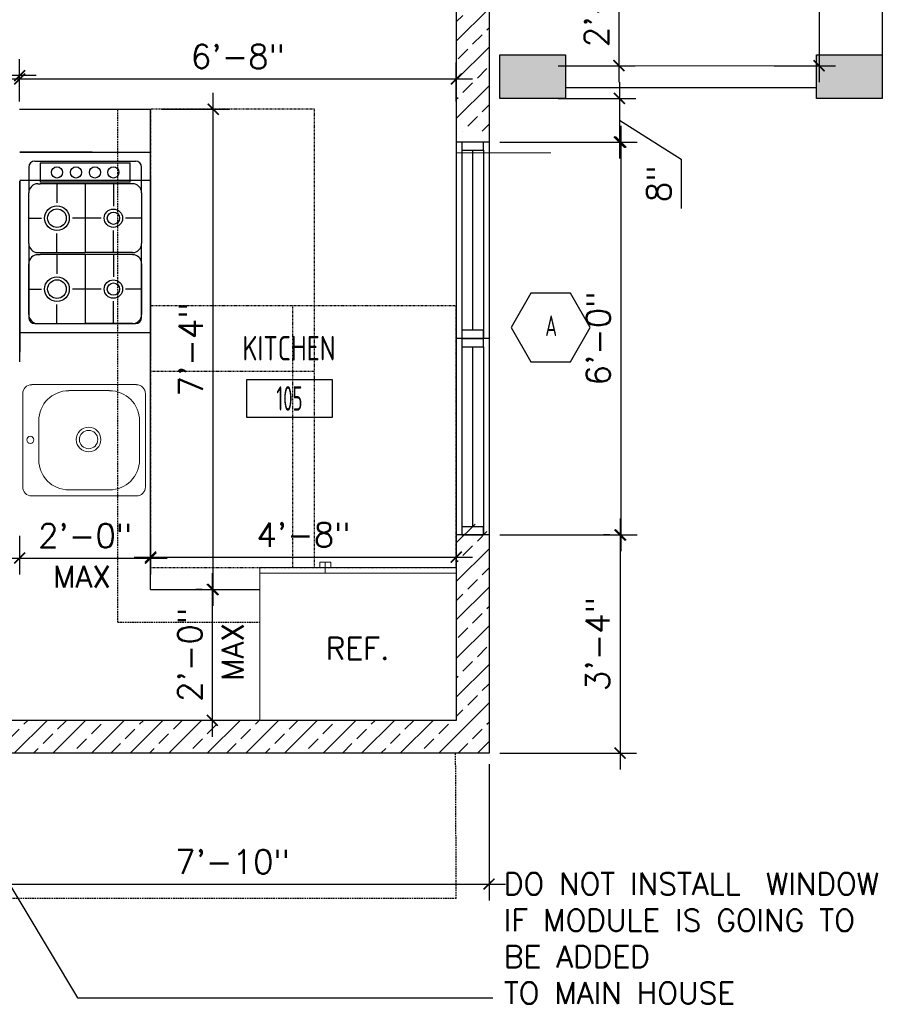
# Model space of a CAD drawing. Header units: inches. Extents: x -3803 to 30720, y -3756 to 4522.
# Tile 22 of 52: x 29345 to 29504, y 2450 to 2631. Entities that reach past the tile are written whole.
import ezdxf
from ezdxf.enums import TextEntityAlignment as Align

# ---------------------------------------------------------------- set-up
doc = ezdxf.new("R2010")
doc.units = ezdxf.units.IN
doc.header["$LTSCALE"] = 0.011
doc.header["$MEASUREMENT"] = 0
doc.header["$PDMODE"] = 1
doc.linetypes.add('DASHED', pattern=[0.75, 0.5, -0.25])
doc.linetypes.add('DASHED2', pattern=[0.375, 0.25, -0.125])
doc.layers.get('0').update_dxf_attribs({"linetype": 'CONTINUOUS'})
doc.layers.get('Defpoints').update_dxf_attribs({"linetype": 'CONTINUOUS'})
for name, color, linetype in [('a-door', 2, 'CONTINUOUS'), ('FHA', 8, 'DASHED2'), ('G-SYMB', 1, 'CONTINUOUS'), ('Hatch-ExisWalls', 123, 'CONTINUOUS'), ('roof', 8, 'DASHED'), ('TEXT', 2, 'CONTINUOUS'), ('Walls', 5, 'CONTINUOUS')]:
    doc.layers.add(name, color=color, linetype=linetype)
doc.layers.add('DIM', color=4, linetype='CONTINUOUS', lineweight=13)
doc.layers.add('I-FURN', color=2, linetype='CONTINUOUS', lineweight=9)
doc.styles.add('MED', font='archstyl.shx', dxfattribs={"width": 0.8, "height": 0.125})
doc.styles.add('ROMANS', font='romans.shx')
doc.styles.add('SMA', font='archstyl.shx', dxfattribs={"width": 0.8, "height": 0.0625})
doc.dimstyles.new('ANGEL', dxfattribs={"dimtxt": 4.375, "dimasz": 2, "dimexe": 3, "dimexo": 2, "dimgap": 1.5, "dimtad": 1, "dimdec": 0, "dimzin": 3, "dimdsep": 46, "dimlunit": 4, "dimtxsty": 'ROMANS', "dimblk": 'ARCHTICK', "dimcen": 0, "dimdle": 3, "dimclrd": 4, "dimclre": 4, "dimclrt": 2, "dimadec": 0, "dimazin": 0, "dimtfac": 1, "dimtdec": 0, "dimtmove": 1, "dimatfit": 3, "dimfxl": 1, "dimfrac": 2, "dimtolj": 1, "dimtzin": 0, "dimarcsym": 0})
doc.dimstyles.new('Copy of STANDARD', dxfattribs={"dimtxt": 8, "dimasz": 3, "dimexe": 3, "dimexo": 3, "dimgap": 3, "dimtad": 1, "dimrnd": 1, "dimzin": 3, "dimdsep": 46, "dimlunit": 4, "dimtxsty": 'Standard', "dimblk": 'ARCHTICK', "dimcen": 3, "dimdle": 3, "dimadec": 0, "dimazin": 0, "dimtfac": 1, "dimtix": 1, "dimtofl": 0, "dimtmove": 1, "dimatfit": 3, "dimfxl": 3, "dimtolj": 1, "dimtzin": 0, "dimlwd": -1, "dimlwe": -1, "dimarcsym": 0})
pattern_1 = [(45, (-8.147, 0), (-3.5355339, 3.5355339), []), (45, (-4.6117, 0), (-3.5355339, 3.5355339), [2.5, -1.25])]

# ---------------------------------------------------------------- blocks, each defined once
blk = doc.blocks.new('Refrigerator-2 door - 36 in top')
for p, q in [((0, -26.999999), (36, -26.999999)), ((12, -26.999999), (12, -28.999999)), ((11, -27.999999), (11, -28.999999)), ((13, -28.999999), (13, -27.999999)), ((11, -28.999999), (13, -28.999999))]:
    blk.add_line(p, q)
blk.add_lwpolyline([(0, -27.999999), (0, 0), (36, 0), (36, -27.999999)], close=True)
blk = doc.blocks.new('AINC-ROOMID')
at = {"layer": 'G-SYMB'}
blk.add_lwpolyline([(-0.2473, -0.3519), (0.2533, -0.3519), (0.2533, -0.1607), (-0.2473, -0.1607)], close=True, dxfattribs=at)
at = {"layer": 'G-SYMB', "color": 4, "linetype": 'Continuous', "style": 'MED', "oblique": -180, "text_generation_flag": 6}
for tag, p in [('%%UROOM-ID', (0, 0.2093)), ('%%USPAN', (0, 0))]:
    blk.add_attdef(tag, text='', height=0.125, rotation=180, dxfattribs=at).set_placement(p, align=Align.MIDDLE)
at = {"layer": 'G-SYMB', "color": 4, "linetype": 'Continuous', "style": 'MED', "text_generation_flag": 6, "width": 0.75}
blk.add_attdef('R-NUM', text='', height=0.125, rotation=180, dxfattribs=at).set_placement((0.003, -0.2563), align=Align.MIDDLE)
blk = doc.blocks.new('_ArchTick')
at = {"color": 0, "linetype": 'ByBlock', "const_width": 0.15}
blk.add_lwpolyline([(-0.5, -0.5), (0.5, 0.5)], dxfattribs=at)
blk = doc.blocks.new('*D389')
at = {"color": 4, "lineweight": -2, "ltscale": 10, "transparency": 16777216}
for p, q in [((-80, -206.18), (-80, -213.24)), ((-56, -206.18), (-56, -213.24)), ((-83, -210.24), (-53, -210.24))]:
    blk.add_line(p, q, dxfattribs=at)
at = {"layer": 'Defpoints', "color": 0, "ltscale": 10, "transparency": 16777216}
for p in [(-80, -204.18), (-56, -204.18), (-56, -210.24)]:
    blk.add_point(p, dxfattribs=at)
at = {"color": 4, "lineweight": -2, "ltscale": 10, "transparency": 16777216, "xscale": 2, "yscale": 2, "zscale": 2, "rotation": 180}
blk.add_blockref('_ArchTick', (-80, -210.24), dxfattribs=at)
at = {"color": 4, "lineweight": -2, "ltscale": 10, "transparency": 16777216, "xscale": 2, "yscale": 2, "zscale": 2}
blk.add_blockref('_ArchTick', (-56, -210.24), dxfattribs=at)
at = {"color": 2, "ltscale": 10, "transparency": 16777216, "insert": (-68, -206.14), "char_height": 4.375, "attachment_point": 5, "style": 'ROMANS'}
blk.add_mtext('\\A1;2\'-0"', dxfattribs=at)
blk = doc.blocks.new('*D390')
at = {"color": 4, "lineweight": -2, "ltscale": 10, "transparency": 16777216}
for p, q in [((-56, -207.52), (-56, -213.07)), ((0, -207.52), (0, -213.07)), ((-59, -210.07), (3, -210.07))]:
    blk.add_line(p, q, dxfattribs=at)
at = {"layer": 'Defpoints', "color": 0, "ltscale": 10, "transparency": 16777216}
for p in [(-56, -205.52), (0, -205.52), (0, -210.07)]:
    blk.add_point(p, dxfattribs=at)
at = {"color": 4, "lineweight": -2, "ltscale": 10, "transparency": 16777216, "xscale": 2, "yscale": 2, "zscale": 2, "rotation": 180}
blk.add_blockref('_ArchTick', (-56, -210.07), dxfattribs=at)
at = {"color": 4, "lineweight": -2, "ltscale": 10, "transparency": 16777216, "xscale": 2, "yscale": 2, "zscale": 2}
blk.add_blockref('_ArchTick', (0, -210.07), dxfattribs=at)
at = {"color": 2, "ltscale": 10, "transparency": 16777216, "insert": (-28, -205.97), "char_height": 4.375, "attachment_point": 5, "style": 'ROMANS'}
blk.add_mtext('\\A1;4\'-8"', dxfattribs=at)
blk = doc.blocks.new('*D391')
at = {"color": 4, "lineweight": -2, "ltscale": 10, "transparency": 16777216}
for p, q in [((-44.53, -219), (-44.53, -125)), ((-54, -128), (-41.53, -128)), ((-56, -216), (-41.53, -216))]:
    blk.add_line(p, q, dxfattribs=at)
at = {"layer": 'Defpoints', "color": 0, "ltscale": 10, "transparency": 16777216}
for p in [(-56, -128), (-44.53, -128), (-58, -216)]:
    blk.add_point(p, dxfattribs=at)
at = {"color": 4, "lineweight": -2, "ltscale": 10, "transparency": 16777216, "xscale": 2, "yscale": 2, "zscale": 2}
for p, rotation in [((-44.53, -128), 90), ((-44.53, -216), 270)]:
    blk.add_blockref('_ArchTick', p, dxfattribs=dict(at, rotation=rotation))
at = {"color": 2, "ltscale": 10, "transparency": 16777216, "insert": (-48.63, -172), "char_height": 4.375, "attachment_point": 5, "rotation": 90, "style": 'ROMANS'}
blk.add_mtext('\\A1;7\'-4"', dxfattribs=at)
blk = doc.blocks.new('*D392')
at = {"color": 4, "lineweight": -2, "ltscale": 10, "transparency": 16777216}
for p, q in [((-44.7, -213), (-44.7, -243)), ((-46.53, -216), (-47.7, -216)), ((-46.53, -240), (-47.7, -240))]:
    blk.add_line(p, q, dxfattribs=at)
at = {"layer": 'Defpoints', "color": 0, "ltscale": 10, "transparency": 16777216}
for p in [(-44.53, -216), (-44.7, -240), (-44.53, -240)]:
    blk.add_point(p, dxfattribs=at)
at = {"color": 4, "lineweight": -2, "ltscale": 10, "transparency": 16777216, "xscale": 2, "yscale": 2, "zscale": 2}
for p, rotation in [((-44.7, -216), 90), ((-44.7, -240), 270)]:
    blk.add_blockref('_ArchTick', p, dxfattribs=dict(at, rotation=rotation))
at = {"color": 2, "ltscale": 10, "transparency": 16777216, "insert": (-48.81, -228), "char_height": 4.375, "attachment_point": 5, "rotation": 90, "style": 'ROMANS'}
blk.add_mtext('\\A1;2\'-0"', dxfattribs=at)
blk = doc.blocks.new('*D403')
at = {"layer": 'Defpoints', "color": 0, "ltscale": 10, "transparency": 16777216}
for p in [(0, -122.43), (-80, -128.54), (0, -128.54)]:
    blk.add_point(p, dxfattribs=at)
at = {"layer": 'DIM', "color": 4, "lineweight": -2, "ltscale": 10, "transparency": 16777216}
for p, q in [((-80, -126.54), (-80, -119.43)), ((0, -126.54), (0, -119.43)), ((-83, -122.43), (3, -122.43))]:
    blk.add_line(p, q, dxfattribs=at)
at = {"layer": 'DIM', "color": 4, "lineweight": -2, "ltscale": 10, "transparency": 16777216, "xscale": 2, "yscale": 2, "zscale": 2, "rotation": 180}
blk.add_blockref('_ArchTick', (-80, -122.43), dxfattribs=at)
at = {"layer": 'DIM', "color": 4, "lineweight": -2, "ltscale": 10, "transparency": 16777216, "xscale": 2, "yscale": 2, "zscale": 2}
blk.add_blockref('_ArchTick', (0, -122.43), dxfattribs=at)
at = {"layer": 'DIM', "color": 2, "ltscale": 10, "transparency": 16777216, "insert": (-40, -118.32), "char_height": 4.375, "attachment_point": 5, "style": 'ROMANS'}
blk.add_mtext('\\A1;6\'-8"', dxfattribs=at)
blk = doc.blocks.new('*D474')
at = {"layer": 'Defpoints', "color": 0, "ltscale": 10, "transparency": 16777216}
for p in [(-151.93, -121.81), (-151.93, -128), (-80, -128.54)]:
    blk.add_point(p, dxfattribs=at)
at = {"layer": 'DIM', "color": 4, "lineweight": -2, "ltscale": 10, "transparency": 16777216}
for p, q in [((-151.93, -126), (-151.93, -118.81)), ((-80, -126.54), (-80, -118.81)), ((-77, -121.81), (-154.93, -121.81))]:
    blk.add_line(p, q, dxfattribs=at)
at = {"layer": 'DIM', "color": 4, "lineweight": -2, "ltscale": 10, "transparency": 16777216, "xscale": 2, "yscale": 2, "zscale": 2, "rotation": 180}
blk.add_blockref('_ArchTick', (-151.93, -121.81), dxfattribs=at)
at = {"layer": 'DIM', "color": 4, "lineweight": -2, "ltscale": 10, "transparency": 16777216, "xscale": 2, "yscale": 2, "zscale": 2}
blk.add_blockref('_ArchTick', (-80, -121.81), dxfattribs=at)
at = {"layer": 'DIM', "color": 2, "ltscale": 10, "transparency": 16777216, "insert": (-115.97, -117.7), "char_height": 4.375, "attachment_point": 5, "style": 'ROMANS'}
blk.add_mtext('\\A1;6\'-0"', dxfattribs=at)
blk = doc.blocks.new('*D419')
at = {"layer": 'Defpoints', "color": 0, "transparency": 16777216}
for p in [(56.23, 0), (56.23, -120), (66.47, -120)]:
    blk.add_point(p, dxfattribs=at)
at = {"layer": 'Walls', "color": 4, "lineweight": -2, "transparency": 16777216}
for p, q in [((66.47, 3), (66.47, -123)), ((58.23, 0), (69.47, 0)), ((58.23, -120), (69.47, -120))]:
    blk.add_line(p, q, dxfattribs=at)
at = {"layer": 'Walls', "color": 4, "lineweight": -2, "transparency": 16777216, "xscale": 2, "yscale": 2, "zscale": 2}
for p, rotation in [((66.47, 0), 90), ((66.47, -120), 270)]:
    blk.add_blockref('_ArchTick', p, dxfattribs=dict(at, rotation=rotation))
at = {"layer": 'Walls', "color": 2, "transparency": 16777216, "insert": (62.37, -60), "char_height": 4.375, "attachment_point": 5, "rotation": 90, "style": 'ROMANS'}
blk.add_mtext('\\A1;10\'-0"', dxfattribs=at)
blk = doc.blocks.new('AINC-WINID')
at = {"layer": 'G-SYMB', "linetype": 'Continuous'}
blk.add_lwpolyline([(0.2577, 20.2671), (0.1675, 20.4234), (-0.0129, 20.4234), (-0.1031, 20.2671), (-0.0129, 20.1109), (0.1675, 20.1109)], close=True, dxfattribs=at)
at = {"layer": 'G-SYMB', "color": 4, "linetype": 'Continuous', "style": 'SMA', "width": 0.75}
blk.add_attdef('WNUM', text='', height=0.0938, dxfattribs=at).set_placement((0.0793, 20.2753), align=Align.MIDDLE)
blk = doc.blocks.new('*D441')
at = {"layer": 'Defpoints', "color": 0, "ltscale": 10, "transparency": 16777216}
for p in [(16.66, -96), (16.66, -120), (29.79, -120)]:
    blk.add_point(p, dxfattribs=at)
at = {"layer": 'DIM', "color": 4, "lineweight": -2, "ltscale": 10, "transparency": 16777216}
for p, q in [((29.79, -93), (29.79, -123)), ((18.66, -96), (32.79, -96)), ((18.66, -120), (32.79, -120))]:
    blk.add_line(p, q, dxfattribs=at)
at = {"layer": 'DIM', "color": 4, "lineweight": -2, "ltscale": 10, "transparency": 16777216, "xscale": 2, "yscale": 2, "zscale": 2}
for p, rotation in [((29.79, -96), 90), ((29.79, -120), 270)]:
    blk.add_blockref('_ArchTick', p, dxfattribs=dict(at, rotation=rotation))
at = {"layer": 'DIM', "color": 2, "ltscale": 10, "transparency": 16777216, "insert": (25.68, -108), "char_height": 4.375, "attachment_point": 5, "rotation": 90, "style": 'ROMANS'}
blk.add_mtext('\\A1;2\'-0"', dxfattribs=at)
blk = doc.blocks.new('*D442')
at = {"layer": 'Defpoints', "color": 0, "ltscale": 10, "transparency": 16777216}
for p in [(16.66, -126), (6, -134), (29.9, -134)]:
    blk.add_point(p, dxfattribs=at)
at = {"layer": 'DIM', "color": 4, "lineweight": -2, "ltscale": 10, "transparency": 16777216}
for p, q in [((29.9, -123), (29.9, -137)), ((18.66, -126), (32.9, -126)), ((29.9, -130), (41.22, -137.12)), ((8, -134), (32.9, -134)), ((41.22, -137.12), (41.22, -146.17))]:
    blk.add_line(p, q, dxfattribs=at)
at = {"layer": 'DIM', "color": 4, "lineweight": -2, "ltscale": 10, "transparency": 16777216, "xscale": 2, "yscale": 2, "zscale": 2}
for p, rotation in [((29.9, -126), 90), ((29.9, -134), 270)]:
    blk.add_blockref('_ArchTick', p, dxfattribs=dict(at, rotation=rotation))
at = {"layer": 'DIM', "color": 2, "ltscale": 10, "transparency": 16777216, "insert": (37.12, -141.64), "char_height": 4.375, "attachment_point": 5, "rotation": 90, "style": 'ROMANS'}
blk.add_mtext('\\A1;8"', dxfattribs=at)
blk = doc.blocks.new('*D443')
at = {"layer": 'Defpoints', "color": 0, "ltscale": 10, "transparency": 16777216}
for p in [(29.9, -134), (6, -206), (30.13, -206)]:
    blk.add_point(p, dxfattribs=at)
at = {"layer": 'DIM', "color": 4, "lineweight": -2, "ltscale": 10, "transparency": 16777216}
for p, q in [((30.13, -131), (30.13, -209)), ((31.9, -134), (33.13, -134)), ((8, -206), (33.13, -206))]:
    blk.add_line(p, q, dxfattribs=at)
at = {"layer": 'DIM', "color": 4, "lineweight": -2, "ltscale": 10, "transparency": 16777216, "xscale": 2, "yscale": 2, "zscale": 2}
for p, rotation in [((30.13, -134), 90), ((30.13, -206), 270)]:
    blk.add_blockref('_ArchTick', p, dxfattribs=dict(at, rotation=rotation))
at = {"layer": 'DIM', "color": 2, "ltscale": 10, "transparency": 16777216, "insert": (26.02, -170), "char_height": 4.375, "attachment_point": 5, "rotation": 90, "style": 'ROMANS'}
blk.add_mtext('\\A1;6\'-0"', dxfattribs=at)
blk = doc.blocks.new('*D444')
at = {"layer": 'Defpoints', "color": 0, "ltscale": 10, "transparency": 16777216}
for p in [(30.13, -206), (6, -246), (30, -246)]:
    blk.add_point(p, dxfattribs=at)
at = {"layer": 'DIM', "color": 4, "lineweight": -2, "ltscale": 10, "transparency": 16777216}
for p, q in [((30, -203), (30, -249)), ((28.13, -206), (27, -206)), ((8, -246), (33, -246))]:
    blk.add_line(p, q, dxfattribs=at)
at = {"layer": 'DIM', "color": 4, "lineweight": -2, "ltscale": 10, "transparency": 16777216, "xscale": 2, "yscale": 2, "zscale": 2}
for p, rotation in [((30, -206), 90), ((30, -246), 270)]:
    blk.add_blockref('_ArchTick', p, dxfattribs=dict(at, rotation=rotation))
at = {"layer": 'DIM', "color": 2, "ltscale": 10, "transparency": 16777216, "insert": (25.9, -226), "char_height": 4.375, "attachment_point": 5, "rotation": 90, "style": 'ROMANS'}
blk.add_mtext('\\A1;3\'-4"', dxfattribs=at)
blk = doc.blocks.new('*D457')
at = {"layer": 'Defpoints', "color": 0, "ltscale": 10, "transparency": 16777216}
for p in [(-88, -246), (6, -246), (6, -270)]:
    blk.add_point(p, dxfattribs=at)
at = {"layer": 'DIM', "color": 4, "lineweight": -2, "ltscale": 10, "transparency": 16777216}
for p, q in [((-88, -248), (-88, -273)), ((6, -248), (6, -273)), ((-91, -270), (9, -270))]:
    blk.add_line(p, q, dxfattribs=at)
at = {"layer": 'DIM', "color": 4, "lineweight": -2, "ltscale": 10, "transparency": 16777216, "xscale": 2, "yscale": 2, "zscale": 2, "rotation": 180}
blk.add_blockref('_ArchTick', (-88, -270), dxfattribs=at)
at = {"layer": 'DIM', "color": 4, "lineweight": -2, "ltscale": 10, "transparency": 16777216, "xscale": 2, "yscale": 2, "zscale": 2}
blk.add_blockref('_ArchTick', (6, -270), dxfattribs=at)
at = {"layer": 'DIM', "color": 2, "ltscale": 10, "transparency": 16777216, "insert": (-41, -265.9), "char_height": 4.375, "attachment_point": 5, "style": 'ROMANS'}
blk.add_mtext('\\A1;7\'-10"', dxfattribs=at)
blk = doc.blocks.new('typical interior floor plan')
at = {"layer": 'Hatch-ExisWalls'}
h = blk.add_hatch(color=0, dxfattribs=at)
h.dxf.hatch_style = 1
h.paths.add_polyline_path([(8, 6), (20, 6), (20, -2), (8, -2)])
h.paths.add_polyline_path([(66, 6), (78, 6), (78, -2), (66, -2)])
h.paths.add_polyline_path([(8, -118), (20, -118), (20, -126), (8, -126)])
h.paths.add_polyline_path([(66, -118), (78, -118), (78, -126), (66, -126)])
at = {"color": 1}
blk.add_line((78, -2), (78, -118), dxfattribs=at)
at = {"color": 8}
for p, q in [((-80, -128), (-56, -128)), ((-56, -216), (-56, -128)), ((-66.69, -135.85), (-79.98, -135.85)), ((-79.98, -135.85), (-56, -135.85)), ((-78.32, -138.6), (-78.32, -143.29)), ((-77.22, -137.5), (-58.76, -137.5)), ((-76.26, -137.78), (-59.72, -137.78)), ((-76.26, -137.78), (-76.26, -141.36)), ((-59.72, -141.36), (-59.72, -137.78)), ((-57.65, -143.29), (-57.65, -138.6)), ((-56, -140.33), (-56, -173.4)), ((-79.98, -140.99), (-55.98, -140.99)), ((-79.98, -141.19), (-79.98, -172.5)), ((-79.98, -174.26), (-79.98, -141.19)), ((-76.67, -141.64), (-76.26, -141.64)), ((-59.72, -141.36), (-76.26, -141.36)), ((-59.72, -141.64), (-76.26, -141.64)), ((-73.16, -141.64), (-73.16, -145.14)), ((-67.99, -141.64), (-67.99, -154.27)), ((-62.82, -141.64), (-62.82, -145.72)), ((-59.31, -141.64), (-59.72, -141.64)), ((-78.32, -152.61), (-78.32, -143.29)), ((-57.65, -143.29), (-57.65, -152.61)), ((-78.32, -147.95), (-75.97, -147.95)), ((-65.06, -147.95), (-70.34, -147.95)), ((-57.65, -147.95), (-60.59, -147.95)), ((-73.16, -154.27), (-73.16, -150.76)), ((-62.82, -154.27), (-62.82, -150.19)), ((-78.32, -152.61), (-78.32, -166.16)), ((-57.65, -166.16), (-57.65, -152.61)), ((-76.67, -154.27), (-67.99, -154.27)), ((-76.67, -154.63), (-76.26, -154.63)), ((-59.72, -154.63), (-76.26, -154.63)), ((-73.16, -154.63), (-73.16, -158.14)), ((-59.31, -154.27), (-67.99, -154.27)), ((-67.99, -154.63), (-67.99, -167.27)), ((-62.82, -154.63), (-62.82, -158.71)), ((-59.31, -154.63), (-59.72, -154.63)), ((-78.32, -165.61), (-78.32, -156.29)), ((-57.65, -156.29), (-57.65, -165.61)), ((-78.32, -160.95), (-75.97, -160.95)), ((-65.06, -160.95), (-70.34, -160.95)), ((-57.65, -160.95), (-60.59, -160.95)), ((-73.16, -167.27), (-73.16, -163.76)), ((-62.82, -167.27), (-62.82, -163.19)), ((-77.22, -167.27), (-58.76, -167.27)), ((-76.67, -167.27), (-67.99, -167.27)), ((-59.31, -167.27), (-67.99, -167.27)), ((-79.98, -168.92), (-56, -168.92)), ((-56, -216), (-36, -216))]:
    blk.add_line(p, q, dxfattribs=at)
for centre, radius in [((-73.16, -139.57), 1.02), ((-69.68, -139.57), 1.02), ((-66.21, -139.57), 1.02), ((-62.82, -139.57), 1.02), ((-73.16, -147.95), 2.26), ((-73.16, -147.95), 1.71), ((-62.82, -147.95), 1.68), ((-62.82, -147.95), 1.13), ((-73.16, -160.95), 2.26), ((-73.16, -160.95), 1.71), ((-62.82, -160.95), 1.68), ((-62.82, -160.95), 1.13)]:
    blk.add_circle(centre, radius, dxfattribs=at)
for centre, radius, start, end in [((-77.22, -138.6), 1.1, 90, 180), ((-58.76, -138.6), 1.1, 0, 90), ((-76.67, -143.29), 1.65, 90, 180), ((-59.31, -143.29), 1.65, 0, 90), ((-76.67, -152.61), 1.65, 180, 270), ((-59.31, -152.61), 1.65, 270, 0), ((-76.67, -156.29), 1.65, 90, 180), ((-59.31, -156.29), 1.65, 0, 90), ((-76.67, -165.61), 1.65, 180, 270), ((-59.31, -165.61), 1.65, 270, 0), ((-77.22, -166.16), 1.1, 180, 270), ((-58.76, -166.16), 1.1, 270, 0)]:
    blk.add_arc(centre, radius, start, end, dxfattribs=at)
at = {"layer": 'a-door'}
for p, q in [((0, -134), (0, -170)), ((6, -134), (6, -170)), ((1, -135.5), (1, -170)), ((3, -135.5), (3, -168.5)), ((5, -135.5), (5, -170)), ((0, -170), (0, -206)), ((6, -170), (6, -206)), ((1, -171.5), (1, -206)), ((3, -171.5), (3, -204.5)), ((5, -171.5), (5, -206))]:
    blk.add_line(p, q, dxfattribs=at)
for points in [[(1, -134), (1, -135.5), (5, -135.5), (5, -134)], [(1, -168.5), (1, -170), (5, -170), (5, -168.5)], [(1, -170), (1, -171.5), (5, -171.5), (5, -170)], [(1, -204.5), (1, -206), (5, -206), (5, -204.5)]]:
    blk.add_lwpolyline(points, close=True, dxfattribs=at)
at = {"layer": 'DIM', "ltscale": 10}
for p, q in [((20, -120), (66, -120)), ((0, -136), (17.35, -136))]:
    blk.add_line(p, q, dxfattribs=at)
at = {"layer": 'FHA', "ltscale": 25}
for points in [[(-26, -176), (-26, -128), (-56, -128), (-56, -176)], [(-26, -212), (-26, -164), (-56, -164), (-56, -212)], [(0, -212), (0, -164), (-30, -164), (-30, -212)]]:
    blk.add_lwpolyline(points, close=True, dxfattribs=at)
at = {"layer": 'I-FURN', "color": 8}
for p, q in [((-77.79, -178.46), (-58.59, -178.46)), ((-79.44, -180.12), (-79.44, -197.21)), ((-70.99, -179.56), (-63.55, -179.56)), ((-56.94, -180.12), (-56.94, -197.2)), ((-76.51, -192.24), (-76.51, -185.08)), ((-58.04, -185.08), (-58.04, -192.24)), ((-63.55, -197.75), (-70.99, -197.75)), ((-77.79, -198.86), (-58.59, -198.86))]:
    blk.add_line(p, q, dxfattribs=at)
for centre, radius in [((-67.37, -188.52), 2.26), ((-67.37, -188.52), 1.68), ((-78.04, -188.58), 0.654)]:
    blk.add_circle(centre, radius, dxfattribs=at)
for centre, radius, start, end in [((-77.79, -180.12), 1.65, 90, 180), ((-58.59, -180.12), 1.65, 0, 90), ((-70.99, -185.08), 5.51, 90, 180), ((-63.55, -185.08), 5.51, 0, 90), ((-70.99, -192.24), 5.51, 180, 270), ((-63.55, -192.24), 5.51, 270, 0), ((-77.79, -197.2), 1.65, 180, 270), ((-58.59, -197.2), 1.65, 270, 0)]:
    blk.add_arc(centre, radius, start, end, dxfattribs=at)
at = {"layer": 'roof', "ltscale": 53}
for q in [(-62, -128), (-36, -222)]:
    blk.add_line((-62, -222), q, dxfattribs=at)
at = {"layer": 'Walls'}
for p, q in [((0, -96), (0, -134)), ((6, -96), (6, -134)), ((78, -118), (78, -124)), ((20, -124), (66, -124)), ((6, -134), (0, -134)), ((6, -170), (0, -170)), ((6, -170), (0, -170)), ((6, -206), (0, -206)), ((0, -206), (0, -240)), ((6, -206), (6, -246)), ((0, -240), (-288, -240)), ((6, -246), (-294, -246))]:
    blk.add_line(p, q, dxfattribs=at)
for points in [[(8, -118), (20, -118), (20, -126), (8, -126)], [(66, -118), (78, -118), (78, -126), (66, -126)]]:
    blk.add_lwpolyline(points, close=True, dxfattribs=at)
at = {"xscale": 40.22379667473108, "yscale": 40.22379667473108, "zscale": 40.22379667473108}
blk.add_blockref('AINC-WINID', (14.19, -983.22), dxfattribs=at).add_auto_attribs({'WNUM': 'A'})
ref = blk.add_blockref('AINC-ROOMID', (-30.66, -171.78), dxfattribs=dict(xscale=31.40809428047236, yscale=35.94597718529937, zscale=31.40809428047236))
ref.add_attrib('%%USPAN', 'KITCHEN', dxfattribs={"layer": 'G-SYMB', "color": 4, "linetype": 'Continuous', "height": 4.493, "rotation": 180, "style": 'MED', "text_generation_flag": 6, "width": 0.873758}).set_placement((-30.66, -171.78), align=Align.MIDDLE)
ref.add_attrib('R-NUM', '105', dxfattribs={"layer": 'G-SYMB', "color": 4, "linetype": 'Continuous', "height": 4.493, "rotation": 180, "style": 'MED', "text_generation_flag": 6, "width": 0.655319}).set_placement((-30.57, -180.99), align=Align.MIDDLE)
at = {"layer": 'I-FURN', "color": 8, "xscale": -1, "rotation": 180}
blk.add_blockref('Refrigerator-2 door - 36 in top', (-36, -240), dxfattribs=at)
at = {"layer": 'TEXT', "color": 2, "char_height": 4.0007, "attachment_point": 1}
for s, insert, width in [('{\\Fromans|c0;MAX}', (-73.89, -211.66), 137.2543), ('{\\Fromans|c0;REF.}', (-23.91, -224.81), 137.2543), ('\\pxql;{\\Fromans|c0;DO NOT INSTALL ^IWINDOW IF MODULE IS GOING TO BE ADDED \\PTO MAIN HOUSE}', (8.72, -267.95), 76.214)]:
    blk.add_mtext(s, dxfattribs=dict(at, insert=insert, width=width))
at = {"layer": 'TEXT', "color": 2, "insert": (-42.97, -232.77), "char_height": 4.0007, "width": 137.2543, "attachment_point": 1, "rotation": 90}
blk.add_mtext('{\\Fromans|c0;MAX}', dxfattribs=at)
at = {"ltscale": 10}
for base, p1, p2, picture, middle in [((-44.53, -128), (-58, -216), (-56, -128), '*D391', (-48.63, -172)), ((-44.7, -240), (-44.53, -216), (-44.53, -240), '*D392', (-48.81, -228))]:
    dim = blk.add_linear_dim(base=base, p1=p1, p2=p2, angle=90, dimstyle='ANGEL', dxfattribs=at)
    dim.commit()
    dim.dimension.update_dxf_attribs({"geometry": picture, "text_midpoint": middle})
for base, p1, p2, picture, middle in [((-56, -210.24), (-80, -204.18), (-56, -204.18), '*D389', (-68, -206.14)), ((0, -210.07), (-56, -205.52), (0, -205.52), '*D390', (-28, -205.97))]:
    dim = blk.add_linear_dim(base=base, p1=p1, p2=p2, dimstyle='ANGEL', dxfattribs=at)
    dim.commit()
    dim.dimension.update_dxf_attribs({"geometry": picture, "text_midpoint": middle})
at = {"layer": 'DIM', "ltscale": 10}
for base, p1, p2, picture, middle in [((29.79, -120), (16.66, -96), (16.66, -120), '*D441', (25.68, -108)), ((30.13, -206), (29.9, -134), (6, -206), '*D443', (26.02, -170)), ((30, -246), (30.13, -206), (6, -246), '*D444', (25.9, -226))]:
    dim = blk.add_linear_dim(base=base, p1=p1, p2=p2, angle=90, dimstyle='ANGEL', dxfattribs=at)
    dim.commit()
    dim.dimension.update_dxf_attribs({"geometry": picture, "text_midpoint": middle})
for base, p1, p2, picture, middle in [((-151.93, -121.81), (-80, -128.54), (-151.93, -128), '*D474', (-115.97, -117.7)), ((0, -122.43), (-80, -128.54), (0, -128.54), '*D403', (-40, -118.32)), ((6, -270), (-88, -246), (6, -246), '*D457', (-41, -265.9))]:
    dim = blk.add_linear_dim(base=base, p1=p1, p2=p2, dimstyle='ANGEL', dxfattribs=at)
    dim.commit()
    dim.dimension.update_dxf_attribs({"geometry": picture, "text_midpoint": middle})
dim = blk.add_linear_dim(base=(29.9, -134), p1=(16.66, -126), p2=(6, -134), angle=90, dimstyle='ANGEL', dxfattribs=at)
dim.commit()
dim.dimension.update_dxf_attribs({"geometry": '*D442', "text_midpoint": (41.22, -138.62), "dimtype": 128})
at = {"layer": 'Walls'}
dim = blk.add_linear_dim(base=(66.47, -120), p1=(56.23, 0), p2=(56.23, -120), angle=90, dimstyle='ANGEL', dxfattribs=at)
dim.commit()
dim.dimension.update_dxf_attribs({"geometry": '*D419', "text_midpoint": (62.37, -60)})
at = {"layer": 'TEXT', "color": 9, "ltscale": 10, "annotation_type": 0, "has_hookline": 1, "hookline_direction": 0, "text_width": 68.2}
blk.add_leader([(-96.28, -246), (-69.42, -290.87), (6.67, -290.87)], dimstyle='Copy of STANDARD', override={"dimasz": 6, "dimtad": 0}, dxfattribs=at)

msp = doc.modelspace()

# ---------------------------------------------------------------- hatches: boundary and pattern name
at = {"layer": 'Hatch-ExisWalls'}
h = msp.add_hatch(dxfattribs=at)
h.set_pattern_fill('ANSI33', color=4, scale=20)
h.set_pattern_definition(pattern_1)
h.paths.add_polyline_path([(29430.8527224, 2646.1070165), (29424.8527237, 2646.1070165), (29424.8527237, 2610.1070165), (29430.8527224, 2610.1070165)])
h.paths.add_polyline_path([(29430.8527224, 2748.1070165), (29424.8527224, 2748.1070165), (29424.8527224, 2718.1070165), (29430.8527224, 2718.1070165)])
h = msp.add_hatch(dxfattribs=at)
h.set_pattern_fill('ANSI33', color=4, scale=20)
h.set_pattern_definition(pattern_1)
h.paths.add_polyline_path([(29236.8527195, 2563.1070642), (29232.8527195, 2563.1070642), (29232.8527224, 2502.1070165), (29236.8527224, 2502.1070165)])
h.paths.add_polyline_path([(29236.8527224, 2502.1070165), (29232.8527224, 2502.1070165), (29202.8527224, 2502.1070165), (29202.8527224, 2496.1070165), (29236.8527224, 2496.1070165)])
h.paths.add_polyline_path([(29253.2970423, 2502.1070165), (29236.8527224, 2502.1070165), (29236.8527224, 2496.1070165), (29253.2970423, 2496.1070165)])
h.paths.add_polyline_path([(29272.855835, 2502.1070165), (29253.2970423, 2502.1070165), (29253.2970423, 2496.1070165), (29272.8527224, 2496.1070165)])
h.paths.add_polyline_path([(29300.8527224, 2502.1070165), (29278.7016877, 2502.1070165), (29272.855835, 2502.1070165), (29272.8527224, 2496.1070165), (29300.8527224, 2496.1070165)])
h.paths.add_polyline_path([(29276.855835, 2534.6038178), (29272.855835, 2534.5224468), (29272.855835, 2502.1070165), (29276.855835, 2502.1070165)])
h.paths.add_polyline_path([(29358.8527224, 2502.1070165), (29336.8527224, 2502.1070165), (29336.8527224, 2496.1070165), (29358.8527224, 2496.1070165)])
h.paths.add_polyline_path([(29394.8527224, 2502.1070165), (29388.8527224, 2502.1070165), (29358.8527224, 2502.1070165), (29358.8527224, 2496.1070165), (29394.8527224, 2496.1070165)])
h.paths.add_polyline_path([(29166.8527224, 2496.1070165), (29166.8527224, 2502.1070165), (29166.7966561, 2502.1070165), (29166.8027198, 2496.1070165)])
h = msp.add_hatch(dxfattribs=at)
h.set_pattern_fill('ANSI33', color=4, scale=20)
h.set_pattern_definition(pattern_1)
h.paths.add_polyline_path([(29430.8527224, 2538.1070165), (29430.8527224, 2544.1070185), (29430.8527224, 2538.0442812), (29424.8527237, 2538.1697518), (29424.8527237, 2502.1070165), (29424.8527224, 2502.1070165), (29394.8527224, 2502.1070165), (29394.8527224, 2496.1070165), (29430.8527224, 2496.1070165)])

# ---------------------------------------------------------------- linework, layer by layer
at = {"layer": 'roof', "ltscale": 53}
for q in [(29424.7285595, 2496.1070165), (29136.8527224, 2469.4951453)]:
    msp.add_line((29424.8527224, 2469.4951453), q, dxfattribs=at)

# ---------------------------------------------------------------- block references
msp.add_blockref('typical interior floor plan', (29424.8527195, 2742.1070165))

doc.saveas('drawing.dxf')
